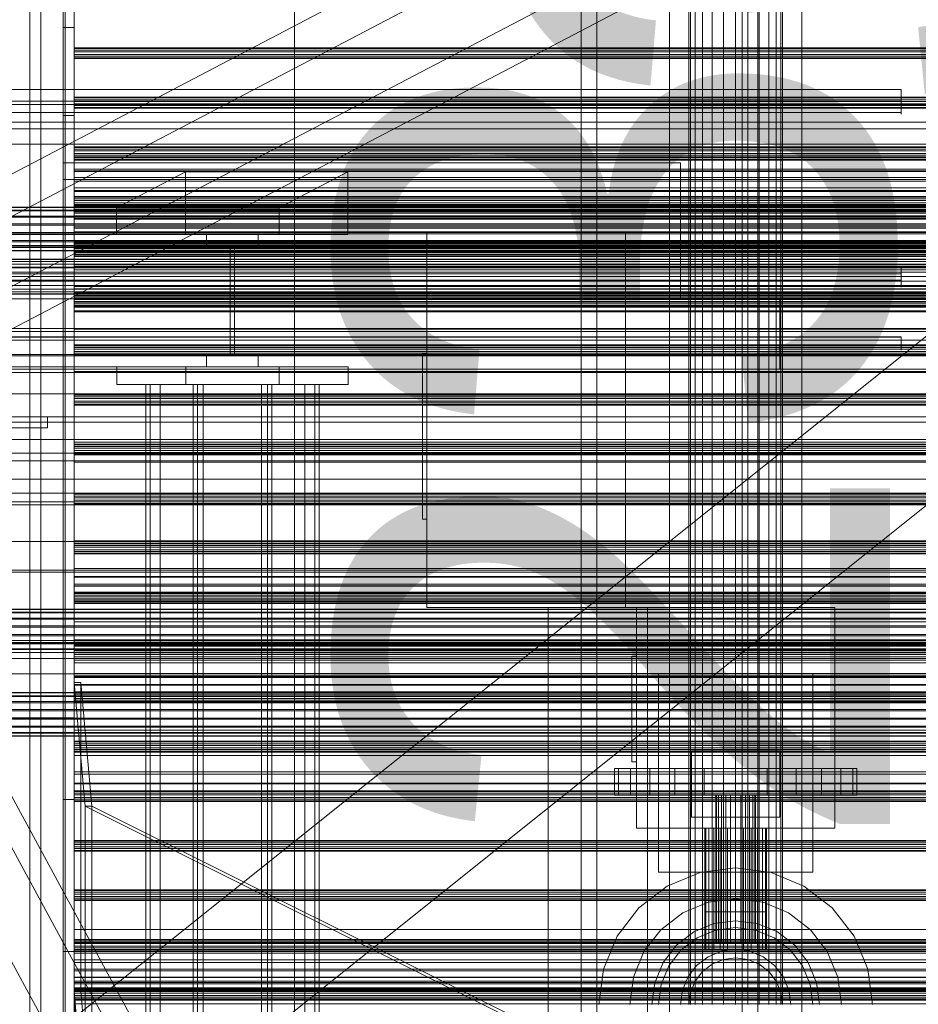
# Model space of a CAD drawing. Header units: millimetres. Extents: x -4738 to 65662, y -68080 to 6847.
# Tile 148 of 256: x -1275 to -867, y -34900 to -34454. Entities that reach past the tile are written whole.
import ezdxf

# ---------------------------------------------------------------- set-up
doc = ezdxf.new("R2010")
doc.units = ezdxf.units.MM
for name, color, linetype, lineweight in [('COTAS_O', 1, 'Continuous', 0), ('frontal_briquetadora', 7, 'Continuous', 0), ('frontal_C01', 7, 'Continuous', 0), ('frontal_C03', 7, 'Continuous', 0), ('frontal_C10', 7, 'Continuous', 0), ('frontal_dosificador', 7, 'Continuous', 0), ('frontal_mezcladora', 7, 'Continuous', 0), ('frontal_secador', 7, 'Continuous', 0), ('frontal_tolva', 7, 'Continuous', 0)]:
    doc.layers.add(name, color=color, linetype=linetype, lineweight=lineweight)
doc.dimstyles.new('R19_100', dxfattribs={"dimtxt": 250, "dimasz": 150, "dimexe": 150, "dimexo": 80, "dimgap": 100, "dimtad": 1, "dimtih": 1, "dimtoh": 1, "dimdsep": 46, "dimcen": 0.09, "dimadec": 0, "dimazin": 0, "dimtfac": 1, "dimtdec": 4, "dimtofl": 0, "dimtmove": 0, "dimatfit": 3, "dimfxl": 1, "dimtolj": 1, "dimtzin": 0, "dimarcsym": 0})

# ---------------------------------------------------------------- blocks, each defined once
blk = doc.blocks.new('DIM_R30_53')
at = {"layer": 'COTAS_O'}
for p, q in [((-1480, -33670), (-780, -33670)), ((-780, -33670), (-825, -33820)), ((-780, -36000), (-780, -33670)), ((-780, -33670), (-735, -33820)), ((-780, -36000), (-825, -35850)), ((-780, -36000), (-735, -35850)), ((-1480, -36000), (-780, -36000))]:
    blk.add_line(p, q, dxfattribs=at)
blk.add_text('2330 O', height=250, rotation=90, dxfattribs=at).set_placement((-880, -34835))
blk = doc.blocks.new('DIM_R30_55')
at = {"layer": 'COTAS_O'}
for p, q in [((-1400, -33000), (-700, -33000)), ((-700, -33000), (-745, -33150)), ((-700, -36000), (-700, -33000)), ((-700, -33000), (-655, -33150)), ((-700, -36000), (-745, -35850)), ((-700, -36000), (-655, -35850)), ((-1400, -36000), (-700, -36000))]:
    blk.add_line(p, q, dxfattribs=at)
blk.add_text('3000 O', height=250, rotation=90, dxfattribs=at).set_placement((-800, -34500))

msp = doc.modelspace()

# ---------------------------------------------------------------- linework, layer by layer
at = {"layer": 'frontal_briquetadora'}
for p, q in [((-1385, -34485.162), (-875, -34485.162)), ((-875, -34486.667), (-875, -34485.162)), ((-875, -34485.162), (-875, -34485.664)), ((-875, -34486.971), (-875, -34485.162)), ((-875, -34485.664), (-875, -34486.275)), ((-875, -34486.275), (-875, -34486.98)), ((-875, -34488.165), (-875, -34486.667)), ((-875, -34489.47), (-875, -34486.971)), ((-875, -34486.98), (-875, -34487.764)), ((-875, -34490.4), (-1385, -34490.4)), ((-875, -34487.764), (-875, -34488.609)), ((-875, -34489.657), (-875, -34488.165)), ((-875, -34488.609), (-875, -34489.494)), ((-875, -34492.157), (-875, -34489.47)), ((-875, -34489.494), (-875, -34490.4)), ((-875, -34491.141), (-875, -34489.657)), ((-875, -34490.4), (-875, -34492.18)), ((-875, -34492.619), (-875, -34491.141)), ((-1385, -34495.554), (-875, -34495.554)), ((-875, -34494.49), (-875, -34492.157)), ((-875, -34492.18), (-875, -34493.8)), ((-875, -34494.09), (-875, -34492.619)), ((-875, -34493.8), (-875, -34495.113)), ((-875, -34495.554), (-875, -34494.09)), ((-875, -34495.998), (-875, -34494.49)), ((-875, -34495.113), (-875, -34496.003)), ((-875, -34496.233), (-875, -34495.554)), ((-875, -34495.554), (-875, -34496.378)), ((-875, -34496.378), (-875, -34495.998)), ((-875, -34496.003), (-875, -34496.387)), ((-620, -34500), (-1425, -34500)), ((-875, -34496.387), (-875, -34496.233)), ((-620, -34510), (-1425, -34510)), ((-1255, -34518.4), (-1255, -34580)), ((-975, -34518.4), (-1255, -34518.4)), ((-975, -34518.4), (-975, -34580)), ((-1385, -34565.657), (-875, -34565.657)), ((-875, -34566.549), (-875, -34565.657)), ((-875, -34565.657), (-875, -34566.061)), ((-875, -34568.221), (-875, -34565.657)), ((-875, -34566.061), (-875, -34566.482)), ((-875, -34566.482), (-875, -34566.915)), ((-875, -34567.43), (-875, -34566.549)), ((-875, -34566.915), (-875, -34567.359)), ((-875, -34567.359), (-875, -34567.811)), ((-875, -34568.299), (-875, -34567.43)), ((-875, -34568.729), (-1385, -34568.729)), ((-1385, -34571.656), (-875, -34571.656)), ((-875, -34567.811), (-875, -34568.269)), ((-875, -34570.888), (-875, -34568.221)), ((-875, -34568.269), (-875, -34568.729)), ((-875, -34569.157), (-875, -34568.299)), ((-875, -34568.729), (-875, -34570.933)), ((-875, -34570.002), (-875, -34569.157)), ((-875, -34570.835), (-875, -34570.002)), ((-875, -34571.656), (-875, -34570.835)), ((-875, -34573.12), (-875, -34570.888)), ((-875, -34570.933), (-875, -34572.828)), ((-875, -34573.375), (-875, -34571.656)), ((-875, -34571.656), (-875, -34573.653)), ((-875, -34572.828), (-875, -34574.151)), ((-875, -34574.466), (-875, -34573.12)), ((-875, -34574.445), (-875, -34573.375)), ((-875, -34573.653), (-875, -34574.657)), ((-875, -34574.151), (-875, -34574.716)), ((-875, -34574.716), (-875, -34574.445)), ((-875, -34574.657), (-875, -34574.466)), ((-930, -34580), (-1295, -34580)), ((-1255, -34580), (-975, -34580)), ((-930, -34580), (-930, -34612)), ((-1385, -34597.316), (-875, -34597.316)), ((-875, -34597.4), (-1385, -34597.4)), ((-875, -34597.328), (-875, -34597.316)), ((-875, -34597.316), (-875, -34597.357)), ((-875, -34597.34), (-875, -34597.328)), ((-875, -34597.352), (-875, -34597.34)), ((-875, -34597.364), (-875, -34597.352)), ((-875, -34597.376), (-875, -34597.364)), ((-875, -34597.388), (-875, -34597.376)), ((-875, -34597.385), (-875, -34597.398)), ((-875, -34597.4), (-875, -34597.388)), ((-875, -34597.4), (-875, -34600.003)), ((-875, -34600.003), (-875, -34602.091)), ((-875, -34602.091), (-875, -34603.25)), ((-655, -34612), (-1445, -34612)), ((-930, -34612), (-1295, -34612)), ((-1325, -34636), (-770, -34636)), ((-620, -34690), (-1425, -34690)), ((-740, -34690), (-1320, -34690)), ((-570, -34704), (-1480, -34704)), ((-1480, -34736), (-570, -34736)), ((-1480, -34736), (-460, -34736)), ((-1325, -34735), (-770, -34735)), ((-1330, -34750), (-460, -34750)), ((-1480, -34760), (-500, -34760)), ((-1330, -34760), (-500, -34760))]:
    msp.add_line(p, q, dxfattribs=at)
at = {"layer": 'frontal_C01'}
for p, q in [((-1020, -35975), (-1020, -33925.304)), ((-1013, -35975), (-1013, -33925.304)), ((-947, -35975), (-947, -33925.304)), ((-940, -35975), (-940, -33925.304))]:
    msp.add_line(p, q, dxfattribs=at)
at = {"layer": 'frontal_C03'}
for p, q in [((-1254, -34946.422), (-1254, -32331.232)), ((-1250, -32331.232), (-1250, -34946.422)), ((-1254, -32430.626), (-1254, -35045.817)), ((-1250, -35045.817), (-1250, -32430.626)), ((-1250, -34466.536), (-1250, -34466.22)), ((-1250, -34466.22), (-1250, -34467.33)), ((1250, -34466.22), (-1250, -34466.22)), ((-1250, -34468.095), (-1250, -34466.536)), ((1250, -34466.536), (-1250, -34466.536)), ((-1250, -34467.33), (-1250, -34469.217)), ((1250, -34467.33), (-1250, -34467.33)), ((-1250, -34469.982), (-1250, -34468.095)), ((-1250, -34468.095), (1250, -34468.095)), ((-1250, -34469.217), (-1250, -34470.776)), ((1250, -34469.217), (-1250, -34469.217)), ((-1250, -34471.092), (-1250, -34469.982)), ((1250, -34469.982), (-1250, -34469.982)), ((-1250, -34470.776), (-1250, -34471.092)), ((1250, -34470.776), (-1250, -34470.776)), ((1250, -34471.092), (-1250, -34471.092)), ((-1250, -34488.994), (-1250, -34488.678)), ((-1250, -34488.678), (-1250, -34489.788)), ((1250, -34488.678), (-1250, -34488.678)), ((-1250, -34490.552), (-1250, -34488.994)), ((1250, -34488.994), (-1250, -34488.994)), ((-1250, -34489.788), (-1250, -34491.675)), ((1250, -34489.788), (-1250, -34489.788)), ((-1250, -34492.439), (-1250, -34490.552)), ((-1250, -34490.552), (1250, -34490.552)), ((-1250, -34491.675), (-1250, -34493.233)), ((1250, -34491.675), (-1250, -34491.675)), ((-1250, -34493.55), (-1250, -34492.439)), ((1250, -34492.439), (-1250, -34492.439)), ((-1250, -34493.233), (-1250, -34493.55)), ((1250, -34493.233), (-1250, -34493.233)), ((1250, -34493.55), (-1250, -34493.55)), ((-1250, -34511.452), (-1250, -34511.135)), ((-1250, -34511.135), (-1250, -34512.246)), ((1250, -34511.135), (-1250, -34511.135)), ((-1250, -34513.01), (-1250, -34511.452)), ((1250, -34511.452), (-1250, -34511.452)), ((-1250, -34512.246), (-1250, -34514.133)), ((1250, -34512.246), (-1250, -34512.246)), ((-1250, -34514.897), (-1250, -34513.01)), ((-1250, -34513.01), (1250, -34513.01)), ((-1250, -34514.133), (-1250, -34515.691)), ((1250, -34514.133), (-1250, -34514.133)), ((-1250, -34516.007), (-1250, -34514.897)), ((1250, -34514.897), (-1250, -34514.897)), ((-1250, -34515.691), (-1250, -34516.007)), ((1250, -34515.691), (-1250, -34515.691)), ((1250, -34516.007), (-1250, -34516.007)), ((-1250, -34521.224), (-1250, -34516.796)), ((-1250, -34516.796), (-1250, -34517.172)), ((1250, -34516.796), (-1250, -34516.796)), ((-1250, -34517.172), (-1250, -34522.296)), ((1250, -34517.172), (-1250, -34517.172)), ((-1250, -34529.782), (-1250, -34521.224)), ((1250, -34521.224), (-1250, -34521.224)), ((-1250, -34522.296), (-1250, -34531.387)), ((1250, -34522.296), (-1250, -34522.296)), ((-1250, -34541.168), (-1250, -34529.782)), ((1250, -34529.782), (-1250, -34529.782)), ((-1250, -34531.387), (-1250, -34543.061)), ((1250, -34531.387), (-1250, -34531.387)), ((-1250, -34533.909), (-1250, -34533.593)), ((-1250, -34533.593), (-1250, -34534.703)), ((1250, -34533.593), (-1250, -34533.593)), ((-1250, -34535.467), (-1250, -34533.909)), ((1250, -34533.909), (-1250, -34533.909)), ((-1250, -34534.703), (-1250, -34536.59)), ((1250, -34534.703), (-1250, -34534.703)), ((-1250, -34537.355), (-1250, -34535.467)), ((-1250, -34535.467), (1250, -34535.467)), ((1496, -34538.493), (-1496, -34538.493)), ((1496, -34538.61), (-1496, -34538.61)), ((1496, -34539.876), (-1496, -34539.876)), ((1496, -34540.211), (-1496, -34540.211)), ((-1250, -34536.59), (-1250, -34538.149)), ((1250, -34536.59), (-1250, -34536.59)), ((-1250, -34538.465), (-1250, -34537.355)), ((1250, -34537.355), (-1250, -34537.355)), ((-1250, -34538.149), (-1250, -34538.465)), ((1250, -34538.149), (-1250, -34538.149)), ((1250, -34538.465), (-1250, -34538.465)), ((1496, -34542.551), (-1496, -34542.551)), ((1496, -34543.052), (-1496, -34543.052)), ((-1250, -34553.649), (-1250, -34541.168)), ((-1250, -34541.168), (1250, -34541.168)), ((-1250, -34543.061), (-1250, -34555.541)), ((1250, -34543.061), (-1250, -34543.061)), ((-1496, -34546.109), (1496, -34546.109)), ((1496, -34546.701), (-1496, -34546.701)), ((1496, -34550.009), (-1496, -34550.009)), ((1496, -34550.601), (-1496, -34550.601)), ((1496, -34553.657), (-1496, -34553.657)), ((1496, -34554.159), (-1496, -34554.159)), ((-1250, -34565.323), (-1250, -34553.649)), ((1250, -34553.649), (-1250, -34553.649)), ((1496, -34556.498), (-1496, -34556.498)), ((1496, -34556.833), (-1496, -34556.833)), ((1496, -34558.099), (-1496, -34558.099)), ((1496, -34558.217), (-1496, -34558.217)), ((-1250, -34555.541), (-1250, -34566.927)), ((1250, -34555.541), (-1250, -34555.541)), ((-1250, -34556.367), (-1250, -34556.05)), ((-1250, -34556.05), (-1250, -34557.161)), ((1250, -34556.05), (-1250, -34556.05)), ((-1250, -34557.925), (-1250, -34556.367)), ((1250, -34556.367), (-1250, -34556.367)), ((-1250, -34557.161), (-1250, -34559.048)), ((1250, -34557.161), (-1250, -34557.161)), ((-1250, -34559.812), (-1250, -34557.925)), ((-1250, -34557.925), (1250, -34557.925)), ((-1250, -34559.048), (-1250, -34560.606)), ((1250, -34559.048), (-1250, -34559.048)), ((-1250, -34560.923), (-1250, -34559.812)), ((1250, -34559.812), (-1250, -34559.812)), ((-1250, -34560.606), (-1250, -34560.923)), ((1250, -34560.606), (-1250, -34560.606)), ((1250, -34560.923), (-1250, -34560.923)), ((-1250, -34574.414), (-1250, -34565.323)), ((1250, -34565.323), (-1250, -34565.323)), ((-1250, -34566.927), (-1250, -34575.486)), ((1250, -34566.927), (-1250, -34566.927)), ((-1250, -34579.537), (-1250, -34574.414)), ((1250, -34574.414), (-1250, -34574.414)), ((-1250, -34575.486), (-1250, -34579.914)), ((1250, -34575.486), (-1250, -34575.486)), ((-1250, -34578.825), (-1250, -34578.508)), ((-1250, -34578.508), (-1250, -34579.619)), ((1250, -34578.508), (-1250, -34578.508)), ((-1250, -34580.383), (-1250, -34578.825)), ((1250, -34578.825), (-1250, -34578.825)), ((-1250, -34579.914), (-1250, -34579.537)), ((1250, -34579.537), (-1250, -34579.537)), ((-1250, -34579.619), (-1250, -34581.506)), ((1250, -34579.619), (-1250, -34579.619)), ((1250, -34579.914), (-1250, -34579.914)), ((-1250, -34582.27), (-1250, -34580.383)), ((-1250, -34580.383), (1250, -34580.383)), ((-1250, -34581.506), (-1250, -34583.064)), ((1250, -34581.506), (-1250, -34581.506)), ((-1250, -34583.38), (-1250, -34582.27)), ((1250, -34582.27), (-1250, -34582.27)), ((-1250, -34583.064), (-1250, -34583.38)), ((1250, -34583.064), (-1250, -34583.064)), ((1250, -34583.38), (-1250, -34583.38)), ((-1250, -34601.282), (-1250, -34600.966)), ((-1250, -34600.966), (-1250, -34602.076)), ((1250, -34600.966), (-1250, -34600.966)), ((-1250, -34602.84), (-1250, -34601.282)), ((1250, -34601.282), (-1250, -34601.282)), ((-1250, -34602.076), (-1250, -34603.963)), ((1250, -34602.076), (-1250, -34602.076)), ((-1250, -34604.727), (-1250, -34602.84)), ((-1250, -34602.84), (1250, -34602.84)), ((-1250, -34603.963), (-1250, -34605.521)), ((1250, -34603.963), (-1250, -34603.963)), ((-1250, -34605.838), (-1250, -34604.727)), ((1250, -34604.727), (-1250, -34604.727)), ((-1250, -34605.521), (-1250, -34605.838)), ((1250, -34605.521), (-1250, -34605.521)), ((1250, -34605.838), (-1250, -34605.838)), ((-1250, -34623.74), (-1250, -34623.423)), ((-1250, -34623.423), (-1250, -34624.534)), ((1250, -34623.423), (-1250, -34623.423)), ((-1250, -34625.298), (-1250, -34623.74)), ((1250, -34623.74), (-1250, -34623.74)), ((-1250, -34624.534), (-1250, -34626.421)), ((1250, -34624.534), (-1250, -34624.534)), ((-1250, -34627.185), (-1250, -34625.298)), ((-1250, -34625.298), (1250, -34625.298)), ((-1250, -34626.421), (-1250, -34627.979)), ((1250, -34626.421), (-1250, -34626.421)), ((-1250, -34628.296), (-1250, -34627.185)), ((1250, -34627.185), (-1250, -34627.185)), ((-1250, -34627.979), (-1250, -34628.296)), ((1250, -34627.979), (-1250, -34627.979)), ((1250, -34628.296), (-1250, -34628.296)), ((-1250, -34646.197), (-1250, -34645.881)), ((-1250, -34645.881), (-1250, -34646.991)), ((1250, -34645.881), (-1250, -34645.881)), ((-1250, -34647.756), (-1250, -34646.197)), ((1250, -34646.197), (-1250, -34646.197)), ((-1250, -34646.991), (-1250, -34648.879)), ((1250, -34646.991), (-1250, -34646.991)), ((-1250, -34649.643), (-1250, -34647.756)), ((-1250, -34647.756), (1250, -34647.756)), ((-1250, -34648.879), (-1250, -34650.437)), ((1250, -34648.879), (-1250, -34648.879)), ((-1250, -34650.753), (-1250, -34649.643)), ((1250, -34649.643), (-1250, -34649.643)), ((-1250, -34650.437), (-1250, -34650.753)), ((1250, -34650.437), (-1250, -34650.437)), ((1250, -34650.753), (-1250, -34650.753)), ((-1250, -34668.655), (-1250, -34668.339)), ((-1250, -34668.339), (-1250, -34669.449)), ((1250, -34668.339), (-1250, -34668.339)), ((-1250, -34670.213), (-1250, -34668.655)), ((1250, -34668.655), (-1250, -34668.655)), ((-1250, -34669.449), (-1250, -34671.336)), ((1250, -34669.449), (-1250, -34669.449)), ((-1250, -34672.1), (-1250, -34670.213)), ((-1250, -34670.213), (1250, -34670.213)), ((-1250, -34671.336), (-1250, -34672.894)), ((1250, -34671.336), (-1250, -34671.336)), ((-1250, -34673.211), (-1250, -34672.1)), ((1250, -34672.1), (-1250, -34672.1)), ((-1250, -34672.894), (-1250, -34673.211)), ((1250, -34672.894), (-1250, -34672.894)), ((1250, -34673.211), (-1250, -34673.211)), ((-1250, -34691.113), (-1250, -34690.796)), ((-1250, -34690.796), (-1250, -34691.907)), ((1250, -34690.796), (-1250, -34690.796)), ((-1250, -34692.671), (-1250, -34691.113)), ((1250, -34691.113), (-1250, -34691.113)), ((-1250, -34691.907), (-1250, -34693.794)), ((1250, -34691.907), (-1250, -34691.907)), ((-1250, -34694.558), (-1250, -34692.671)), ((-1250, -34692.671), (1250, -34692.671)), ((-1250, -34693.794), (-1250, -34695.352)), ((1250, -34693.794), (-1250, -34693.794)), ((-1250, -34695.668), (-1250, -34694.558)), ((1250, -34694.558), (-1250, -34694.558)), ((-1250, -34695.352), (-1250, -34695.668)), ((1250, -34695.352), (-1250, -34695.352)), ((1250, -34695.668), (-1250, -34695.668)), ((-1415, -34703.129), (1415, -34703.129)), ((-1250, -34709.382), (-1250, -34705.923)), ((-1250, -34705.923), (-1250, -34706.217)), ((1250, -34705.923), (-1250, -34705.923)), ((-1250, -34706.217), (-1250, -34710.22)), ((1250, -34706.217), (-1250, -34706.217)), ((-1250, -34716.069), (-1250, -34709.382)), ((1250, -34709.382), (-1250, -34709.382)), ((-1250, -34710.22), (-1250, -34717.322)), ((1250, -34710.22), (-1250, -34710.22)), ((-1250, -34713.57), (-1250, -34713.254)), ((-1250, -34713.254), (-1250, -34714.364)), ((1250, -34713.254), (-1250, -34713.254)), ((-1250, -34715.129), (-1250, -34713.57)), ((1250, -34713.57), (-1250, -34713.57)), ((-1250, -34714.364), (-1250, -34716.251)), ((1250, -34714.364), (-1250, -34714.364)), ((-1250, -34717.016), (-1250, -34715.129)), ((-1250, -34715.129), (1250, -34715.129)), ((-1250, -34724.964), (-1250, -34716.069)), ((1250, -34716.069), (-1250, -34716.069)), ((-1250, -34716.251), (-1250, -34717.81)), ((1250, -34716.251), (-1250, -34716.251)), ((-1250, -34718.126), (-1250, -34717.016)), ((1250, -34717.016), (-1250, -34717.016)), ((-1250, -34717.322), (-1250, -34726.443)), ((1250, -34717.322), (-1250, -34717.322)), ((-1250, -34717.81), (-1250, -34718.126)), ((1250, -34717.81), (-1250, -34717.81)), ((1250, -34718.126), (-1250, -34718.126)), ((1496, -34720.716), (-1496, -34720.716)), ((1496, -34720.834), (-1496, -34720.834)), ((1496, -34722.1), (-1496, -34722.1)), ((1496, -34722.435), (-1496, -34722.435)), ((1496, -34724.774), (-1496, -34724.774)), ((1496, -34725.276), (-1496, -34725.276)), ((-1250, -34734.714), (-1250, -34724.964)), ((-1250, -34724.964), (1250, -34724.964)), ((-1250, -34726.443), (-1250, -34736.193)), ((1250, -34726.443), (-1250, -34726.443)), ((-1496, -34728.332), (1496, -34728.332)), ((1496, -34728.924), (-1496, -34728.924)), ((1496, -34732.233), (-1496, -34732.233)), ((1496, -34732.824), (-1496, -34732.824)), ((1496, -34735.881), (-1496, -34735.881)), ((1496, -34736.382), (-1496, -34736.382)), ((-1250, -34743.834), (-1250, -34734.714)), ((1250, -34734.714), (-1250, -34734.714)), ((-1250, -34736.028), (-1250, -34735.711)), ((-1250, -34735.711), (-1250, -34736.822)), ((1250, -34735.711), (-1250, -34735.711)), ((-1250, -34737.586), (-1250, -34736.028)), ((1250, -34736.028), (-1250, -34736.028)), ((-1250, -34736.193), (-1250, -34745.088)), ((1250, -34736.193), (-1250, -34736.193)), ((-1250, -34736.822), (-1250, -34738.709)), ((1250, -34736.822), (-1250, -34736.822)), ((-1250, -34741.309), (-1250, -34736.881)), ((-1250, -34736.881), (-1250, -34737.257)), ((1250, -34736.881), (-1250, -34736.881)), ((1496, -34738.722), (-1496, -34738.722)), ((1496, -34739.057), (-1496, -34739.057)), ((1496, -34740.323), (-1496, -34740.323)), ((1496, -34740.44), (-1496, -34740.44)), ((-1250, -34737.257), (-1250, -34742.381)), ((1250, -34737.257), (-1250, -34737.257)), ((-1250, -34739.473), (-1250, -34737.586)), ((-1250, -34737.586), (1250, -34737.586)), ((-1250, -34738.709), (-1250, -34740.267)), ((1250, -34738.709), (-1250, -34738.709)), ((-1250, -34740.584), (-1250, -34739.473)), ((1250, -34739.473), (-1250, -34739.473)), ((-1250, -34740.267), (-1250, -34740.584)), ((1250, -34740.267), (-1250, -34740.267)), ((1250, -34740.584), (-1250, -34740.584)), ((-1250, -34749.867), (-1250, -34741.309)), ((1250, -34741.309), (-1250, -34741.309)), ((-1415, -34743.129), (1415, -34743.129)), ((-1250, -34742.381), (-1250, -34751.472)), ((1250, -34742.381), (-1250, -34742.381)), ((-1250, -34750.937), (-1250, -34743.834)), ((1250, -34743.834), (-1250, -34743.834)), ((-1250, -34745.088), (-1250, -34751.774)), ((1250, -34745.088), (-1250, -34745.088)), ((-1250, -34761.253), (-1250, -34749.867)), ((1250, -34749.867), (-1250, -34749.867)), ((-1250, -34754.94), (-1250, -34750.937)), ((1250, -34750.937), (-1250, -34750.937)), ((-1250, -34751.472), (-1250, -34763.146)), ((1250, -34751.472), (-1250, -34751.472)), ((-1250, -34751.774), (-1250, -34755.234)), ((1250, -34751.774), (-1250, -34751.774)), ((-1250, -34755.234), (-1250, -34754.94)), ((1250, -34754.94), (-1250, -34754.94)), ((1496, -34758.577), (-1496, -34758.577)), ((1496, -34758.695), (-1496, -34758.695)), ((1250, -34755.234), (-1250, -34755.234)), ((-1250, -34758.486), (-1250, -34758.169)), ((-1250, -34758.169), (-1250, -34759.28)), ((1250, -34758.169), (-1250, -34758.169)), ((-1250, -34760.044), (-1250, -34758.486)), ((1250, -34758.486), (-1250, -34758.486)), ((-1250, -34759.28), (-1250, -34761.167)), ((1250, -34759.28), (-1250, -34759.28)), ((1496, -34759.961), (-1496, -34759.961)), ((1496, -34760.296), (-1496, -34760.296)), ((1496, -34762.636), (-1496, -34762.636)), ((1496, -34763.137), (-1496, -34763.137)), ((-1250, -34761.931), (-1250, -34760.044)), ((-1250, -34760.044), (1250, -34760.044)), ((-1250, -34761.167), (-1250, -34762.725)), ((1250, -34761.167), (-1250, -34761.167)), ((-1250, -34773.733), (-1250, -34761.253)), ((-1250, -34761.253), (1250, -34761.253)), ((-1250, -34763.041), (-1250, -34761.931)), ((1250, -34761.931), (-1250, -34761.931)), ((-1250, -34762.725), (-1250, -34763.041)), ((1250, -34762.725), (-1250, -34762.725)), ((1250, -34763.041), (-1250, -34763.041)), ((-1250, -34763.146), (-1250, -34775.626)), ((1250, -34763.146), (-1250, -34763.146)), ((-1496, -34766.194), (1496, -34766.194)), ((1496, -34766.785), (-1496, -34766.785)), ((1496, -34770.094), (-1496, -34770.094)), ((1496, -34770.685), (-1496, -34770.685)), ((1496, -34773.742), (-1496, -34773.742)), ((1496, -34774.244), (-1496, -34774.244)), ((1496, -34776.583), (-1496, -34776.583)), ((1496, -34776.918), (-1496, -34776.918)), ((-1250, -34785.407), (-1250, -34773.733)), ((1250, -34773.733), (-1250, -34773.733)), ((-1250, -34775.626), (-1250, -34787.012)), ((1250, -34775.626), (-1250, -34775.626)), ((1496, -34778.184), (-1496, -34778.184)), ((1496, -34778.302), (-1496, -34778.302)), ((-1250, -34780.943), (-1250, -34780.627)), ((-1250, -34780.627), (-1250, -34781.737)), ((1250, -34780.627), (-1250, -34780.627)), ((-1250, -34782.501), (-1250, -34780.943)), ((1250, -34780.943), (-1250, -34780.943)), ((-1250, -34781.737), (-1250, -34783.624)), ((1250, -34781.737), (-1250, -34781.737)), ((-1250, -34784.388), (-1250, -34782.501)), ((-1250, -34782.501), (1250, -34782.501)), ((-1250, -34783.624), (-1250, -34785.182)), ((1250, -34783.624), (-1250, -34783.624)), ((-1250, -34785.499), (-1250, -34784.388)), ((1250, -34784.388), (-1250, -34784.388)), ((-1250, -34785.182), (-1250, -34785.499)), ((1250, -34785.182), (-1250, -34785.182)), ((-1250, -34794.498), (-1250, -34785.407)), ((1250, -34785.407), (-1250, -34785.407)), ((1250, -34785.499), (-1250, -34785.499)), ((-1250, -34787.012), (-1250, -34795.571)), ((1250, -34787.012), (-1250, -34787.012)), ((-1250, -34799.622), (-1250, -34794.498)), ((1250, -34794.498), (-1250, -34794.498)), ((-1250, -34795.571), (-1250, -34799.999)), ((1250, -34795.571), (-1250, -34795.571)), ((-1250, -34799.999), (-1250, -34799.622)), ((1250, -34799.622), (-1250, -34799.622)), ((1250, -34799.999), (-1250, -34799.999)), ((-1250, -34803.401), (-1250, -34803.084)), ((-1250, -34803.084), (-1250, -34804.195)), ((1250, -34803.084), (-1250, -34803.084)), ((-1250, -34804.959), (-1250, -34803.401)), ((1250, -34803.401), (-1250, -34803.401)), ((-1250, -34804.195), (-1250, -34806.082)), ((1250, -34804.195), (-1250, -34804.195)), ((-1250, -34806.846), (-1250, -34804.959)), ((-1250, -34804.959), (1250, -34804.959)), ((-1250, -34806.082), (-1250, -34807.64)), ((1250, -34806.082), (-1250, -34806.082)), ((-1250, -34807.957), (-1250, -34806.846)), ((1250, -34806.846), (-1250, -34806.846)), ((-1250, -34807.64), (-1250, -34807.957)), ((1250, -34807.64), (-1250, -34807.64)), ((1250, -34807.957), (-1250, -34807.957)), ((-1250, -34825.858), (-1250, -34825.542)), ((-1250, -34825.542), (-1250, -34826.652)), ((1250, -34825.542), (-1250, -34825.542)), ((-1250, -34827.417), (-1250, -34825.858)), ((1250, -34825.858), (-1250, -34825.858)), ((-1250, -34826.652), (-1250, -34828.54)), ((1250, -34826.652), (-1250, -34826.652)), ((-1250, -34829.304), (-1250, -34827.417)), ((-1250, -34827.417), (1250, -34827.417)), ((-1250, -34828.54), (-1250, -34830.098)), ((1250, -34828.54), (-1250, -34828.54)), ((-1250, -34830.414), (-1250, -34829.304)), ((1250, -34829.304), (-1250, -34829.304)), ((-1250, -34830.098), (-1250, -34830.414)), ((1250, -34830.098), (-1250, -34830.098)), ((1250, -34830.414), (-1250, -34830.414)), ((-1250, -34848.316), (-1250, -34848)), ((-1250, -34848), (-1250, -34849.11)), ((1250, -34848), (-1250, -34848)), ((-1250, -34849.874), (-1250, -34848.316)), ((1250, -34848.316), (-1250, -34848.316)), ((-1250, -34849.11), (-1250, -34850.997)), ((1250, -34849.11), (-1250, -34849.11)), ((-1250, -34851.761), (-1250, -34849.874)), ((-1250, -34849.874), (1250, -34849.874)), ((-1250, -34850.997), (-1250, -34852.555)), ((1250, -34850.997), (-1250, -34850.997)), ((-1250, -34852.872), (-1250, -34851.761)), ((1250, -34851.761), (-1250, -34851.761)), ((-1250, -34852.555), (-1250, -34852.872)), ((1250, -34852.555), (-1250, -34852.555)), ((1250, -34852.872), (-1250, -34852.872)), ((-1250, -34870.774), (-1250, -34870.457)), ((-1250, -34870.457), (-1250, -34871.568)), ((1250, -34870.457), (-1250, -34870.457)), ((-1250, -34872.332), (-1250, -34870.774)), ((1250, -34870.774), (-1250, -34870.774)), ((-1250, -34871.568), (-1250, -34873.455)), ((1250, -34871.568), (-1250, -34871.568)), ((-1250, -34874.219), (-1250, -34872.332)), ((-1250, -34872.332), (1250, -34872.332)), ((-1250, -34873.455), (-1250, -34875.013)), ((1250, -34873.455), (-1250, -34873.455)), ((-1250, -34875.329), (-1250, -34874.219)), ((1250, -34874.219), (-1250, -34874.219)), ((-1250, -34875.013), (-1250, -34875.329)), ((1250, -34875.013), (-1250, -34875.013)), ((1250, -34875.329), (-1250, -34875.329)), ((-1250, -34893.231), (-1250, -34892.915)), ((-1250, -34892.915), (-1250, -34894.025)), ((1250, -34892.915), (-1250, -34892.915)), ((-1250, -34894.79), (-1250, -34893.231)), ((1250, -34893.231), (-1250, -34893.231)), ((-1250, -34894.025), (-1250, -34895.912)), ((1250, -34894.025), (-1250, -34894.025)), ((-1250, -34896.677), (-1250, -34894.79)), ((-1250, -34894.79), (1250, -34894.79)), ((-1250, -34895.912), (-1250, -34897.471)), ((1250, -34895.912), (-1250, -34895.912)), ((-1250, -34897.787), (-1250, -34896.677)), ((1250, -34896.677), (-1250, -34896.677)), ((-1250, -34897.471), (-1250, -34897.787)), ((1250, -34897.471), (-1250, -34897.471)), ((1250, -34897.787), (-1250, -34897.787))]:
    msp.add_line(p, q, dxfattribs=at)
at = {"layer": 'frontal_C10'}
for p, q in [((-932.526, -34342.312), (-1391.905, -34582.885)), ((-1355.085, -34582.885), (-895.706, -34342.312)), ((-1387.988, -34631.87), (-928.609, -34391.297)), ((-1351.168, -34631.87), (-891.789, -34391.297)), ((-1199.438, -34522.466), (-1230.698, -34538.837)), ((-1125.799, -34522.466), (-1199.438, -34522.466)), ((-1199.438, -34522.466), (-1199.438, -34550.837)), ((-1157.059, -34538.837), (-1125.799, -34522.466)), ((-1125.799, -34550.837), (-1125.799, -34522.466)), ((-1230.698, -34538.837), (-1157.059, -34538.837)), ((-1230.698, -34550.837), (-1230.698, -34538.837)), ((-1157.059, -34538.837), (-1157.059, -34550.837)), ((-1981.52, -34550.837), (-1189.893, -34550.837)), ((-1166.448, -34550.837), (-1958.075, -34550.837)), ((-1157.059, -34550.837), (-1230.698, -34550.837)), ((-1230.698, -34550.837), (-1199.438, -34550.837)), ((-1199.438, -34550.837), (-1125.799, -34550.837)), ((-1166.448, -34550.837), (-1189.893, -34550.837)), ((-1189.893, -34550.837), (-1189.893, -34555.837)), ((-1166.448, -34555.837), (-1166.448, -34550.837)), ((-1125.799, -34550.837), (-1157.059, -34550.837)), ((-1981.52, -34555.837), (-1189.893, -34555.837)), ((-1970.775, -34555.837), (-1179.147, -34555.837)), ((-1177.193, -34555.837), (-1968.821, -34555.837)), ((-1958.075, -34555.837), (-1166.448, -34555.837)), ((-1189.893, -34555.837), (-1166.448, -34555.837)), ((-1177.193, -34555.837), (-1179.147, -34555.837)), ((-1179.147, -34555.837), (-1179.147, -34605.837)), ((-1177.193, -34605.837), (-1177.193, -34555.837)), ((-1408.694, -34589.171), (-1169.365, -35029.171)), ((-1156.861, -35029.171), (-1396.19, -34589.171)), ((-1981.52, -34605.837), (-1189.893, -34605.837)), ((-1970.775, -34605.837), (-1179.147, -34605.837)), ((-1968.821, -34605.837), (-1177.193, -34605.837)), ((-1166.448, -34605.837), (-1958.075, -34605.837)), ((-1166.448, -34605.837), (-1189.893, -34605.837)), ((-1189.893, -34605.837), (-1189.893, -34610.837)), ((-1179.147, -34605.837), (-1177.193, -34605.837)), ((-1166.448, -34610.837), (-1166.448, -34605.837)), ((-1981.52, -34610.837), (-1189.893, -34610.837)), ((-1958.075, -34610.837), (-1166.448, -34610.837)), ((-1186.975, -35048.502), (-1426.305, -34608.502)), ((-1199.36, -34610.837), (-1230.62, -34610.837)), ((-1230.62, -34610.837), (-1156.98, -34610.837)), ((-1230.62, -34618.837), (-1230.62, -34610.837)), ((-1125.72, -34610.837), (-1199.36, -34610.837)), ((-1199.36, -34610.837), (-1199.36, -34618.837)), ((-1189.893, -34610.837), (-1166.448, -34610.837)), ((-1156.98, -34610.837), (-1125.72, -34610.837)), ((-1156.98, -34610.837), (-1156.98, -34618.837)), ((-1125.72, -34618.837), (-1125.72, -34610.837)), ((-1156.98, -34618.837), (-1230.62, -34618.837)), ((-1230.62, -34618.837), (-1199.36, -34618.837)), ((-1215.554, -34618.837), (-1217.508, -34618.837)), ((-1217.508, -34618.837), (-1162.278, -34618.837)), ((-1217.508, -35975), (-1217.508, -34618.837)), ((-1160.324, -34618.837), (-1215.554, -34618.837)), ((-1215.554, -34618.837), (-1215.554, -35975)), ((-1196.016, -34618.837), (-1215.554, -34618.837)), ((-1215.554, -34618.837), (-1210.951, -34618.837)), ((-1210.951, -34618.837), (-1191.414, -34618.837)), ((-1210.951, -34618.837), (-1210.951, -35975)), ((-1199.36, -34618.837), (-1125.72, -34618.837)), ((-1194.063, -34618.837), (-1196.016, -34618.837)), ((-1196.016, -34618.837), (-1140.786, -34618.837)), ((-1196.016, -35975), (-1196.016, -34618.837)), ((-1191.414, -34618.837), (-1196.016, -34618.837)), ((-1138.833, -34618.837), (-1194.063, -34618.837)), ((-1194.063, -34618.837), (-1194.063, -35975)), ((-1191.414, -35975), (-1191.414, -34618.837)), ((-1145.389, -34618.837), (-1164.926, -34618.837)), ((-1164.926, -34618.837), (-1160.324, -34618.837)), ((-1164.926, -35975), (-1164.926, -34618.837)), ((-1162.278, -34618.837), (-1160.324, -34618.837)), ((-1162.278, -34618.837), (-1162.278, -35975)), ((-1160.324, -35975), (-1160.324, -34618.837)), ((-1160.324, -34618.837), (-1140.786, -34618.837)), ((-1125.72, -34618.837), (-1156.98, -34618.837)), ((-1140.786, -34618.837), (-1145.389, -34618.837)), ((-1145.389, -34618.837), (-1145.389, -35975)), ((-1140.786, -34618.837), (-1138.833, -34618.837)), ((-1140.786, -34618.837), (-1140.786, -35975)), ((-1138.833, -35975), (-1138.833, -34618.837))]:
    msp.add_line(p, q, dxfattribs=at)
at = {"layer": 'frontal_dosificador'}
for p, q in [((-1250, -35988), (-1250, -33900)), ((-1150, -35988), (-1150, -33900))]:
    msp.add_line(p, q, dxfattribs=at)
at = {"layer": 'frontal_mezcladora'}
for p, q in [((-980, -35980), (-980, -33390)), ((-920, -35980), (-920, -33390)), ((-971.2, -34900), (-971.2, -33450)), ((-970.478, -34900), (-970.478, -33450)), ((-968.36, -34900), (-968.36, -33450)), ((-964.991, -34900), (-964.991, -33450)), ((-960.6, -34900), (-960.6, -33450)), ((-955.487, -34900), (-955.487, -33450)), ((-950, -33450), (-950, -34900)), ((-944.513, -34900), (-944.513, -33450)), ((-939.4, -34900), (-939.4, -33450)), ((-935.009, -34900), (-935.009, -33450)), ((-931.64, -34900), (-931.64, -33450)), ((-929.522, -34900), (-929.522, -33450)), ((-928.8, -34900), (-928.8, -33450)), ((-1090, -34550), (-1000, -34550)), ((-1090, -34720), (-1090, -34550)), ((-1000, -34720), (-1000, -34550)), ((-1092, -34605), (-1090, -34605)), ((-1092, -34680), (-1092, -34605)), ((-1090, -34680), (-1090, -34605)), ((-1092, -34680), (-1090, -34680)), ((-1090, -34720), (-1000, -34720)), ((-1035, -34720), (-990, -34720)), ((-1035, -34950), (-1035, -34720)), ((-995, -34720), (-905, -34720)), ((-995, -34820), (-995, -34720)), ((-990, -34950), (-990, -34720)), ((-905, -34820), (-905, -34720)), ((-997, -34742), (-995, -34742)), ((-997, -34790), (-997, -34742)), ((-995, -34790), (-995, -34742)), ((-985, -34750), (-915, -34750)), ((-985, -34840), (-985, -34750)), ((-915, -34840), (-915, -34750)), ((-970, -34785), (-930, -34785)), ((-970, -34815), (-970, -34785)), ((-930, -34815), (-930, -34785)), ((-997, -34790), (-995, -34790)), ((-1003.126, -34793), (-1005, -34793)), ((-1005, -34805), (-1005, -34793)), ((-997.631, -34793), (-1003.126, -34793)), ((-1003.126, -34805), (-1003.126, -34793)), ((-988.891, -34793), (-997.631, -34793)), ((-997.631, -34805), (-997.631, -34793)), ((-977.5, -34793), (-988.891, -34793)), ((-988.891, -34805), (-988.891, -34793)), ((-964.235, -34793), (-977.5, -34793)), ((-977.5, -34805), (-977.5, -34793)), ((-950, -34793), (-964.235, -34793)), ((-964.235, -34805), (-964.235, -34793)), ((-950, -34793), (-935.765, -34793)), ((-950, -34793), (-950, -34805)), ((-935.765, -34793), (-922.5, -34793)), ((-935.765, -34805), (-935.765, -34793)), ((-922.5, -34793), (-911.109, -34793)), ((-922.5, -34805), (-922.5, -34793)), ((-911.109, -34793), (-902.369, -34793)), ((-911.109, -34805), (-911.109, -34793)), ((-902.369, -34793), (-896.874, -34793)), ((-902.369, -34805), (-902.369, -34793)), ((-896.874, -34793), (-895, -34793)), ((-896.874, -34805), (-896.874, -34793)), ((-895, -34805), (-895, -34793)), ((-1003.126, -34805), (-1005, -34805)), ((-997.631, -34805), (-1003.126, -34805)), ((-988.891, -34805), (-997.631, -34805)), ((-977.5, -34805), (-988.891, -34805)), ((-964.235, -34805), (-977.5, -34805)), ((-950, -34805), (-964.235, -34805)), ((-958.693, -34805), (-959, -34805)), ((-959, -34872), (-959, -34805)), ((-957.794, -34805), (-958.693, -34805)), ((-958.693, -34872), (-958.693, -34805)), ((-956.364, -34805), (-957.794, -34805)), ((-957.794, -34872), (-957.794, -34805)), ((-954.5, -34805), (-956.364, -34805)), ((-956.364, -34872), (-956.364, -34805)), ((-952.329, -34805), (-954.5, -34805)), ((-954.5, -34872), (-954.5, -34805)), ((-950, -34805), (-952.329, -34805)), ((-952.329, -34872), (-952.329, -34805)), ((-950, -34805), (-947.671, -34805)), ((-950, -34805), (-950, -34872)), ((-935.765, -34805), (-950, -34805)), ((-947.671, -34805), (-945.5, -34805)), ((-947.671, -34872), (-947.671, -34805)), ((-945.5, -34805), (-943.636, -34805)), ((-945.5, -34872), (-945.5, -34805)), ((-943.636, -34805), (-942.206, -34805)), ((-943.636, -34872), (-943.636, -34805)), ((-942.206, -34805), (-941.307, -34805)), ((-942.206, -34872), (-942.206, -34805)), ((-941.307, -34805), (-941, -34805)), ((-941.307, -34872), (-941.307, -34805)), ((-941, -34872), (-941, -34805)), ((-935.765, -34805), (-922.5, -34805)), ((-922.5, -34805), (-911.109, -34805)), ((-911.109, -34805), (-902.369, -34805)), ((-902.369, -34805), (-896.874, -34805)), ((-896.874, -34805), (-895, -34805)), ((-970, -34815), (-930, -34815)), ((-995, -34820), (-905, -34820)), ((-963.523, -34820), (-964, -34820)), ((-964, -34858), (-964, -34820)), ((-962.124, -34820), (-963.523, -34820)), ((-963.523, -34858), (-963.523, -34820)), ((-959.899, -34820), (-962.124, -34820)), ((-962.124, -34858), (-962.124, -34820)), ((-957, -34820), (-959.899, -34820)), ((-959.899, -34858), (-959.899, -34820)), ((-953.623, -34820), (-957, -34820)), ((-957, -34858), (-957, -34820)), ((-950, -34820), (-953.623, -34820)), ((-953.623, -34858), (-953.623, -34820)), ((-950, -34820), (-946.377, -34820)), ((-950, -34820), (-950, -34858)), ((-946.377, -34820), (-943, -34820)), ((-946.377, -34858), (-946.377, -34820)), ((-943, -34820), (-940.101, -34820)), ((-943, -34858), (-943, -34820)), ((-940.101, -34820), (-937.876, -34820)), ((-940.101, -34858), (-940.101, -34820)), ((-937.876, -34820), (-936.477, -34820)), ((-937.876, -34858), (-937.876, -34820)), ((-936.477, -34820), (-936, -34820)), ((-936.477, -34858), (-936.477, -34820)), ((-936, -34858), (-936, -34820)), ((-966.047, -34840.113), (-950, -34838)), ((-950, -34838), (-933.953, -34840.113)), ((-985, -34840), (-915, -34840)), ((-981, -34846.306), (-966.047, -34840.113)), ((-963.523, -34840), (-964, -34840)), ((-964, -34875), (-964, -34840)), ((-962.124, -34840), (-963.523, -34840)), ((-963.523, -34875), (-963.523, -34840)), ((-959.899, -34840), (-962.124, -34840)), ((-962.124, -34875), (-962.124, -34840)), ((-957, -34840), (-959.899, -34840)), ((-959.899, -34875), (-959.899, -34840)), ((-953.623, -34840), (-957, -34840)), ((-957, -34875), (-957, -34840)), ((-950, -34840), (-953.623, -34840)), ((-953.623, -34875), (-953.623, -34840)), ((-950, -34840), (-946.377, -34840)), ((-950, -34840), (-950, -34875)), ((-946.377, -34840), (-943, -34840)), ((-946.377, -34875), (-946.377, -34840)), ((-943, -34840), (-940.101, -34840)), ((-943, -34875), (-943, -34840)), ((-940.101, -34840), (-937.876, -34840)), ((-940.101, -34875), (-940.101, -34840)), ((-937.876, -34840), (-936.477, -34840)), ((-937.876, -34875), (-937.876, -34840)), ((-936.477, -34840), (-936, -34840)), ((-936.477, -34875), (-936.477, -34840)), ((-936, -34875), (-936, -34840)), ((-933.953, -34840.113), (-919, -34846.306)), ((-993.841, -34856.159), (-981, -34846.306)), ((-919, -34846.306), (-906.159, -34856.159)), ((-962.423, -34853.636), (-950, -34852)), ((-950, -34852), (-937.577, -34853.636)), ((-1003.694, -34869), (-993.841, -34856.159)), ((-974, -34858.431), (-962.423, -34853.636)), ((-937.577, -34853.636), (-926, -34858.431)), ((-906.159, -34856.159), (-896.306, -34869)), ((-983.941, -34866.059), (-974, -34858.431)), ((-963.523, -34858), (-964, -34858)), ((-962.124, -34858), (-963.523, -34858)), ((-959.899, -34858), (-962.124, -34858)), ((-957, -34858), (-959.899, -34858)), ((-959.835, -34863.295), (-950, -34862)), ((-953.623, -34858), (-957, -34858)), ((-950, -34858), (-953.623, -34858)), ((-946.377, -34858), (-950, -34858)), ((-950, -34862), (-940.165, -34863.295)), ((-946.377, -34858), (-943, -34858)), ((-943, -34858), (-940.101, -34858)), ((-940.101, -34858), (-937.876, -34858)), ((-937.876, -34858), (-936.477, -34858)), ((-936.477, -34858), (-936, -34858)), ((-926, -34858.431), (-916.059, -34866.059)), ((-991.569, -34876), (-983.941, -34866.059)), ((-969, -34867.091), (-959.835, -34863.295)), ((-967.5, -34869.689), (-959.059, -34866.193)), ((-959.059, -34866.193), (-950, -34865)), ((-950, -34865), (-940.941, -34866.193)), ((-940.941, -34866.193), (-932.5, -34869.689)), ((-940.165, -34863.295), (-931, -34867.091)), ((-916.059, -34866.059), (-908.431, -34876)), ((-1009.887, -34883.953), (-1003.694, -34869)), ((-976.87, -34873.13), (-969, -34867.091)), ((-974.749, -34875.251), (-967.5, -34869.689)), ((-932.5, -34869.689), (-925.251, -34875.251)), ((-931, -34867.091), (-923.13, -34873.13)), ((-896.306, -34869), (-890.113, -34883.953)), ((-982.909, -34881), (-976.87, -34873.13)), ((-980.311, -34882.5), (-974.749, -34875.251)), ((-963.523, -34875), (-964, -34875)), ((-962.124, -34875), (-963.523, -34875)), ((-959.899, -34875), (-962.124, -34875)), ((-957, -34875), (-959.899, -34875)), ((-958.693, -34872), (-959, -34872)), ((-957.794, -34872), (-958.693, -34872)), ((-956.364, -34872), (-957.794, -34872)), ((-953.623, -34875), (-957, -34875)), ((-956.47, -34875.852), (-950, -34875)), ((-954.5, -34872), (-956.364, -34872)), ((-952.329, -34872), (-954.5, -34872)), ((-950, -34875), (-953.623, -34875)), ((-950, -34872), (-952.329, -34872)), ((-947.671, -34872), (-950, -34872)), ((-946.377, -34875), (-950, -34875)), ((-950, -34875), (-943.53, -34875.852)), ((-947.671, -34872), (-945.5, -34872)), ((-946.377, -34875), (-943, -34875)), ((-945.5, -34872), (-943.636, -34872)), ((-943.636, -34872), (-942.206, -34872)), ((-943, -34875), (-940.101, -34875)), ((-942.206, -34872), (-941.307, -34872)), ((-941.307, -34872), (-941, -34872)), ((-940.101, -34875), (-937.876, -34875)), ((-937.876, -34875), (-936.477, -34875)), ((-936.477, -34875), (-936, -34875)), ((-925.251, -34875.251), (-919.689, -34882.5)), ((-923.13, -34873.13), (-917.091, -34881)), ((-996.364, -34887.577), (-991.569, -34876)), ((-967.678, -34882.322), (-962.5, -34878.349)), ((-962.5, -34878.349), (-956.47, -34875.852)), ((-960.6, -34881.64), (-955.487, -34879.522)), ((-955.487, -34879.522), (-950, -34878.8)), ((-950, -34878.8), (-944.513, -34879.522)), ((-944.513, -34879.522), (-939.4, -34881.64)), ((-943.53, -34875.852), (-937.5, -34878.349)), ((-937.5, -34878.349), (-932.322, -34882.322)), ((-908.431, -34876), (-903.636, -34887.577)), ((-1012, -34900), (-1009.887, -34883.953)), ((-986.705, -34890.165), (-982.909, -34881)), ((-983.807, -34890.941), (-980.311, -34882.5)), ((-971.651, -34887.5), (-967.678, -34882.322)), ((-964.991, -34885.009), (-960.6, -34881.64)), ((-939.4, -34881.64), (-935.009, -34885.009)), ((-932.322, -34882.322), (-928.349, -34887.5)), ((-919.689, -34882.5), (-916.193, -34890.941)), ((-917.091, -34881), (-913.295, -34890.165)), ((-890.113, -34883.953), (-888, -34900)), ((-998, -34900), (-996.364, -34887.577)), ((-974.148, -34893.53), (-971.651, -34887.5)), ((-968.36, -34889.4), (-964.991, -34885.009)), ((-935.009, -34885.009), (-931.64, -34889.4)), ((-928.349, -34887.5), (-925.852, -34893.53)), ((-903.636, -34887.577), (-902, -34900)), ((-988, -34900), (-986.705, -34890.165)), ((-985, -34900), (-983.807, -34890.941)), ((-970.478, -34894.513), (-968.36, -34889.4)), ((-931.64, -34889.4), (-929.522, -34894.513)), ((-916.193, -34890.941), (-915, -34900)), ((-913.295, -34890.165), (-912, -34900)), ((-975, -34900), (-974.148, -34893.53)), ((-971.2, -34900), (-970.478, -34894.513)), ((-929.522, -34894.513), (-928.8, -34900)), ((-925.852, -34893.53), (-925, -34900))]:
    msp.add_line(p, q, dxfattribs=at)
at = {"layer": 'frontal_secador'}
for p, q in [((-1270, -35980), (-1270, -33075)), ((-1265, -35980), (-1265, -33075)), ((-1255, -34457), (-1255, -34217)), ((-1250, -34217), (-1250, -34457)), ((-1250, -34276), (-1250, -34516)), ((-1255, -34286), (-1255, -34526)), ((-1250, -34282), (-1250, -34522)), ((-1250, -34526), (-1250, -34286)), ((-1255, -34526), (-1255, -34457)), ((-1255, -34457), (-1250, -34457)), ((-1250, -34457), (-1250, -34526)), ((-1255, -34807), (-1255, -34497)), ((-1255, -34497), (-1255, -34566)), ((-1255, -34497), (-1250, -34497)), ((-1250, -34497), (-1250, -34807)), ((-1250, -34566), (-1250, -34497)), ((-1250, -34516), (1250, -34516)), ((-1250, -34516), (-1250, -34522)), ((-1250, -34522), (1250, -34522)), ((-1250, -34522), (-1250, -34526)), ((-1250, -34522), (-1250, -34526.659)), ((-1250, -34525), (-1250, -34522)), ((-1255, -34526), (-1250, -34526)), ((-1250, -34529.659), (-1250, -34525)), ((-1250, -34525), (1250, -34525)), ((1250, -34526), (-1250, -34526)), ((-1250, -34526.659), (1250, -34526.659)), ((-1250, -34526.659), (-1250, -34529.659)), ((-1250, -34526.659), (-1250, -34531)), ((1250, -34529.659), (-1250, -34529.659)), ((-1250, -34534), (-1250, -34529.659)), ((-1250, -34531), (1250, -34531)), ((-1250, -34531), (-1250, -34534)), ((-1250, -34531), (-1250, -34534.728)), ((1250, -34534), (-1250, -34534)), ((-1250, -34537.728), (-1250, -34534)), ((-1250, -34534.728), (1250, -34534.728)), ((-1250, -34534.728), (-1250, -34537.728)), ((-1250, -34534.728), (-1250, -34537.588)), ((-1250, -34537.588), (1250, -34537.588)), ((-1250, -34537.588), (-1250, -34540.588)), ((-1250, -34537.588), (-1250, -34539.387)), ((-1250, -34539.918), (-1250, -34537.611)), ((1250, -34537.611), (-1250, -34537.611)), ((1250, -34537.728), (-1250, -34537.728)), ((-1250, -34540.588), (-1250, -34537.728)), ((-1250, -34539.387), (1250, -34539.387)), ((-1250, -34539.387), (-1250, -34542.387)), ((-1250, -34539.387), (-1250, -34540)), ((-1250, -34543.65), (-1250, -34539.918)), ((1250, -34539.918), (-1250, -34539.918)), ((-1250, -34540), (1250, -34540)), ((-1250, -34540), (-1250, -34543)), ((1250, -34540.588), (-1250, -34540.588)), ((-1250, -34542.387), (-1250, -34540.588)), ((1250, -34542.387), (-1250, -34542.387)), ((-1250, -34543), (-1250, -34542.387)), ((1250, -34543), (-1250, -34543)), ((-1250, -34543.65), (-1250, -34547.382)), ((-1250, -34543.65), (1250, -34543.65)), ((-1250, -34544), (-1250, -34556)), ((1250, -34544), (-1250, -34544)), ((-1250, -34548), (-1250, -34544)), ((-1250, -34547.382), (-1250, -34549.689)), ((1250, -34547.382), (-1250, -34547.382)), ((-1250, -34560), (-1250, -34548)), ((-1250, -34548), (1250, -34548)), ((1250, -34549.689), (-1250, -34549.689)), ((-1320, -34550), (-1255, -34550)), ((-1255, -34550), (-1250, -34550)), ((-1255, -35200), (-1255, -34550)), ((-1250, -34550), (1250, -34550)), ((-1250, -34555), (-1250, -34550)), ((-1250, -35200), (-1250, -34550)), ((-1250, -34556.709), (-1250, -34554)), ((1250, -34554), (-1250, -34554)), ((-1250, -34554.545), (-1250, -34554)), ((-1250, -34556.144), (-1250, -34554.545)), ((1250, -34554.545), (-1250, -34554.545)), ((-1250, -34555), (1250, -34555)), ((-1250, -34645), (-1250, -34555)), ((-1250, -34556), (-1250, -34866)), ((1250, -34556), (-1250, -34556)), ((-1250, -34562), (-1250, -34556)), ((-1250, -34556), (-1250, -34560)), ((-1250, -34558.686), (-1250, -34556.144)), ((1250, -34556.144), (-1250, -34556.144)), ((-1250, -34564.651), (-1250, -34556.709)), ((1250, -34556.709), (-1250, -34556.709)), ((-1250, -34562), (-1250, -34558.686)), ((1250, -34558.686), (-1250, -34558.686)), ((1320, -34562), (-1320, -34562)), ((1320, -34562.273), (-1320, -34562.273)), ((1320, -34563.072), (-1320, -34563.072)), ((1250, -34560), (-1250, -34560)), ((-1250, -34565.859), (-1250, -34562)), ((1250, -34562), (-1250, -34562)), ((-1250, -34562), (-1250, -34872)), ((-1250, -34566), (-1250, -34562)), ((1320, -34564.343), (-1320, -34564.343)), ((1320, -34566), (-1320, -34566)), ((-1255, -34566), (-1255, -34876)), ((-1250, -34566), (-1255, -34566)), ((-1250, -34577.285), (-1250, -34564.651)), ((1250, -34564.651), (-1250, -34564.651)), ((-1250, -34570), (-1250, -34565.859)), ((1250, -34565.859), (-1250, -34565.859)), ((-1250, -34876), (-1250, -34566)), ((-1250, -34566), (1250, -34566)), ((1320, -34567.929), (-1320, -34567.929)), ((-1320, -34570), (1320, -34570)), ((1320, -34572.071), (-1320, -34572.071)), ((-1250, -34570), (-1250, -34574.141)), ((-1250, -34570), (1250, -34570)), ((1320, -34574), (-1320, -34574)), ((1320, -34575.657), (-1320, -34575.657)), ((-1250, -34574.141), (-1250, -34578)), ((1250, -34574.141), (-1250, -34574.141)), ((1320, -34576.928), (-1320, -34576.928)), ((1320, -34577.727), (-1320, -34577.727)), ((1320, -34578), (-1320, -34578)), ((-1250, -34593.75), (-1250, -34577.285)), ((1250, -34577.285), (-1250, -34577.285)), ((-1250, -34578), (-1250, -34581.314)), ((1250, -34578), (-1250, -34578)), ((-1250, -34581.314), (-1250, -34583.856)), ((1250, -34581.314), (-1250, -34581.314)), ((-1250, -34583.856), (-1250, -34585.455)), ((1250, -34583.856), (-1250, -34583.856)), ((-1250, -34585.455), (-1250, -34586)), ((1250, -34585.455), (-1250, -34585.455)), ((1250, -34586), (-1250, -34586)), ((1360, -34593.5), (-1360, -34593.5)), ((-1250, -34612.924), (-1250, -34593.75)), ((1250, -34593.75), (-1250, -34593.75)), ((1360, -34594.863), (-1360, -34594.863)), ((1360, -34598.859), (-1360, -34598.859)), ((1360, -34605.216), (-1360, -34605.216)), ((1360, -34613.5), (-1360, -34613.5)), ((-1250, -34633.5), (-1250, -34612.924)), ((1250, -34612.924), (-1250, -34612.924)), ((1360, -34623.147), (-1360, -34623.147)), ((-1360, -34633.5), (1360, -34633.5)), ((-1325, -34633.5), (-1262, -34633.5)), ((-1262, -34638.5), (-1262, -34633.5)), ((-1250, -34633.5), (-1250, -34654.076)), ((-1250, -34633.5), (1250, -34633.5)), ((-1325, -34638.5), (-1262, -34638.5)), ((1360, -34643.853), (-1360, -34643.853)), ((-1250, -34645), (1250, -34645)), ((-1250, -34650), (-1250, -34645)), ((-1400, -34650), (1400, -34650)), ((-1400, -34650), (-1250, -34650)), ((-1250, -35100), (-1250, -34650)), ((-1250, -34650), (1250, -34650)), ((1360, -34653.5), (-1360, -34653.5)), ((-1250, -34654.076), (-1250, -34673.25)), ((1250, -34654.076), (-1250, -34654.076)), ((1360, -34661.784), (-1360, -34661.784)), ((1360, -34668.141), (-1360, -34668.141)), ((1360, -34672.137), (-1360, -34672.137)), ((1360, -34673.5), (-1360, -34673.5)), ((-1250, -34673.25), (-1250, -34689.715)), ((1250, -34673.25), (-1250, -34673.25)), ((-1250, -34689.715), (-1250, -34702.349)), ((1250, -34689.715), (-1250, -34689.715)), ((-1250, -34702.349), (-1250, -34710.291)), ((1250, -34702.349), (-1250, -34702.349)), ((-1250, -34710.291), (-1250, -34713)), ((1250, -34710.291), (-1250, -34710.291)), ((1250, -34713), (-1250, -34713)), ((-1245, -34810), (-1250, -34754)), ((-1250, -34754), (-1250, -34894)), ((-1247, -34754), (-1250, -34754)), ((-1247, -34754), (-1242, -34810)), ((-1247, -34894), (-1247, -34754)), ((-1280, -34770), (-1250, -34770)), ((-1250, -34950), (-1250, -34770)), ((-1255, -34876), (-1255, -34807)), ((-1255, -34807), (-1250, -34807)), ((-1250, -34807), (-1250, -34876)), ((-1245, -34950), (-1245, -34810)), ((-1242, -34810), (-1245, -34810)), ((-200, -35331), (-1245, -34810)), ((-1242, -34810), (-1242, -34950)), ((-1242, -34810), (-197, -35331)), ((-1250, -34866), (1250, -34866)), ((-1250, -34866), (-1250, -34872)), ((-1250, -34872), (1250, -34872)), ((-1250, -34872), (-1250, -34876)), ((-1250, -34872), (-1250, -34876.659)), ((-1250, -34875), (-1250, -34872)), ((-1250, -34879.659), (-1250, -34875)), ((-1250, -34875), (1250, -34875)), ((-1255, -34876), (-1250, -34876)), ((1250, -34876), (-1250, -34876)), ((-1250, -34876.659), (1250, -34876.659)), ((-1250, -34876.659), (-1250, -34879.659)), ((-1250, -34876.659), (-1250, -34881)), ((1250, -34879.659), (-1250, -34879.659)), ((-1250, -34884), (-1250, -34879.659)), ((-1250, -34881), (1250, -34881)), ((-1250, -34881), (-1250, -34884)), ((-1250, -34881), (-1250, -34884.728)), ((1250, -34884), (-1250, -34884)), ((-1250, -34887.728), (-1250, -34884)), ((-1250, -34884.728), (1250, -34884.728)), ((-1250, -34884.728), (-1250, -34887.728)), ((-1250, -34884.728), (-1250, -34887.588)), ((-1250, -34887.588), (1250, -34887.588)), ((-1250, -34887.588), (-1250, -34890.588)), ((-1250, -34887.588), (-1250, -34889.387)), ((-1250, -34889.918), (-1250, -34887.611)), ((1250, -34887.611), (-1250, -34887.611)), ((1250, -34887.728), (-1250, -34887.728)), ((-1250, -34890.588), (-1250, -34887.728)), ((-1250, -34889.387), (1250, -34889.387)), ((-1250, -34889.387), (-1250, -34892.387)), ((-1250, -34889.387), (-1250, -34890)), ((-1250, -34893.65), (-1250, -34889.918)), ((1250, -34889.918), (-1250, -34889.918)), ((-1250, -34890), (1250, -34890)), ((-1250, -34890), (-1250, -34893)), ((1250, -34890.588), (-1250, -34890.588)), ((-1250, -34892.387), (-1250, -34890.588)), ((1250, -34892.387), (-1250, -34892.387)), ((-1250, -34893), (-1250, -34892.387)), ((1250, -34893), (-1250, -34893)), ((-1250, -34893.65), (-1250, -34897.382)), ((-1250, -34893.65), (1250, -34893.65)), ((-1250, -34894), (1250, -34894)), ((-1250, -34894), (-1250, -34898)), ((-1250, -34894), (-1245, -34950)), ((-1250, -34894), (-1247, -34894)), ((-1250, -34897.382), (-1250, -34899.689)), ((1250, -34897.382), (-1250, -34897.382)), ((-1242, -34950), (-1247, -34894)), ((1250, -34898), (-1250, -34898)), ((-1245, -34954), (-1250, -34898)), ((1250, -34899.689), (-1250, -34899.689))]:
    msp.add_line(p, q, dxfattribs=at)
at = {"layer": 'frontal_tolva'}
for p, q in [((-1763.733, -35316.567), (-716.733, -34479.567)), ((-1821.5, -34492), (1821.5, -34492)), ((-1821.5, -34503), (1821.5, -34503)), ((-1726.267, -35363.433), (-679.267, -34526.433))]:
    msp.add_line(p, q, dxfattribs=at)

# ---------------------------------------------------------------- dimensions: what is measured, and where the dimension line sits
at = {"layer": 'COTAS_O'}
for p1, p2, picture, middle in [((-1400, -36000), (-1400, -33000), 'DIM_R30_55', (-700, -34500)), ((-1480, -36000), (-1480, -33670), 'DIM_R30_53', (-780, -34835))]:
    dim = msp.add_aligned_dim(p1=p1, p2=p2, distance=-700, text='<> O', dimstyle='R19_100', dxfattribs=at)
    dim.commit()
    dim.dimension.update_dxf_attribs({"geometry": picture, "text_midpoint": middle})

doc.saveas('drawing.dxf')
